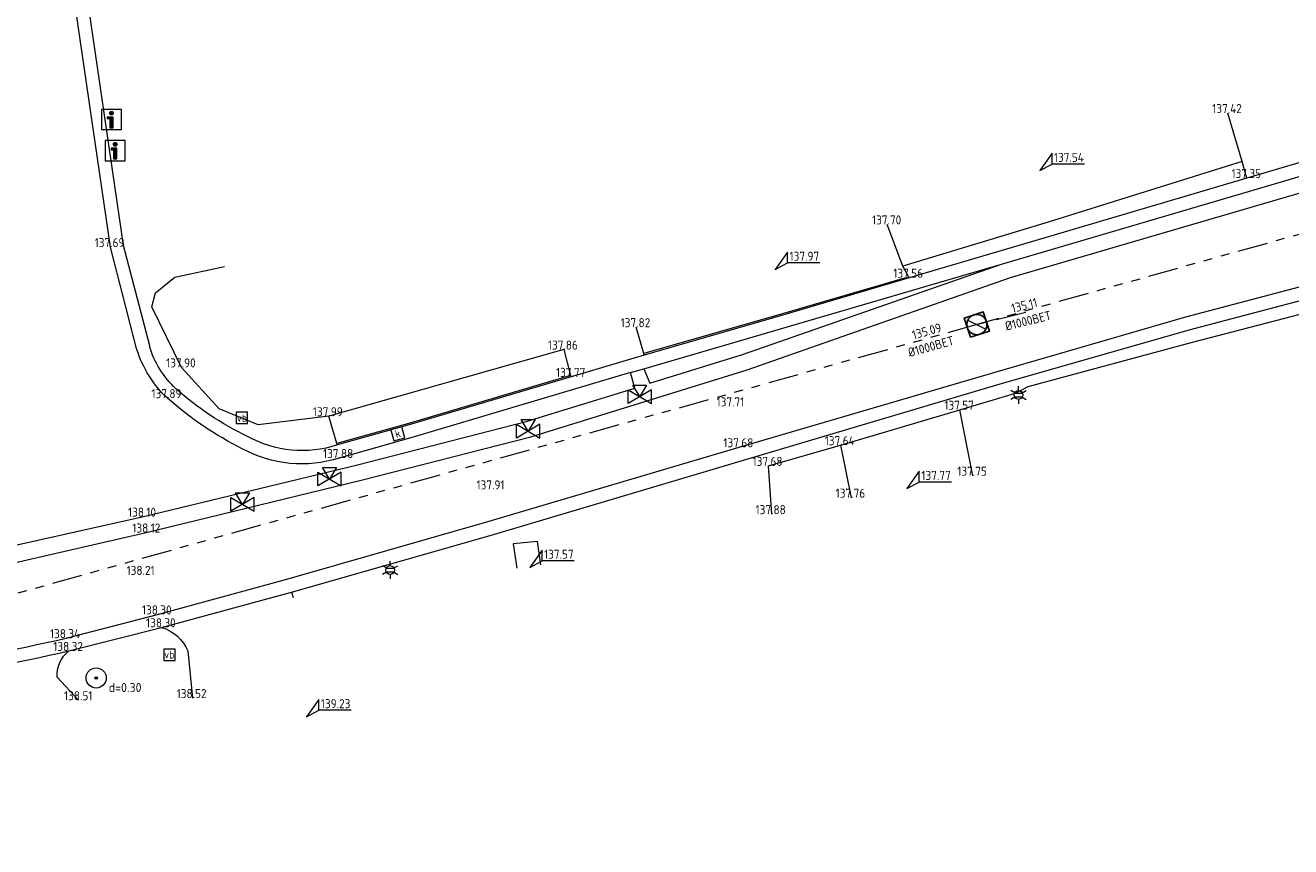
# Model space of a CAD drawing. Header units: metres. Extents: x 191745 to 192298, y 309714 to 309980.
# Tile 6 of 15: x 191972 to 192022, y 309797 to 309830. Entities that reach past the tile are written whole.
import ezdxf
from ezdxf.enums import TextEntityAlignment as Align

# ---------------------------------------------------------------- set-up
doc = ezdxf.new("R2010")
doc.units = ezdxf.units.M
doc.header["$LTSCALE"] = 0.2
doc.linetypes.add('RI-GWA', pattern=[18.45, 6, -1.8, 1.75, -1.8, 1.75, -1.8, 1.75, -1.8])
doc.layers.get('0').update_dxf_attribs({"color": 252, "lineweight": 13})
for name, color, linetype, lineweight in [('B-ME-GR-BOOM-S', 252, 'Continuous', 13), ('B-ME-IE-MEUBILAIR_WEGMEUBILAIR_LICHTMAST-S', 252, 'Continuous', 13), ('B-ME-IE-MEUBILAIR_WEGMEUBILAIR_VERKEERSBORD-S', 252, 'Continuous', 13), ('B-ME-IE-TERREINAFSCHEIDING_KUNSTMATIG_MUUR-G', 252, 'IE-TERREINAFSCHEIDING-KUNSTMATIG-DICHT', 13), ('B-ME-IE-TERREINAFSCHEIDING_NATUURLIJK_HAAG-G', 252, 'IE-TERREINAFSCHEIDING-NATUURLIJK-HAAG', 13), ('B-ME-RI-GWA-G', 252, 'RI-GWA', 13), ('B-ME-RI-GWA_BOB-S', 252, 'Continuous', 13), ('B-ME-RI-GWA_RIOOLPUT_INSPECTIEPUT-S', 252, 'Continuous', 13), ('B-ME-RI-HWA_HULPSTUK-S', 252, 'Continuous', 13), ('B-ME-RI-HWA_KOLK-S', 252, 'Continuous', 13), ('B-ME-VH-KANTOPSLUITING_ACHTERKANTBAND-G', 252, 'Continuous', 13), ('B-ME-VH-KANTVERHARDING-G', 252, 'Continuous', 13), ('B-ME-VH-VERHARDING_ASFALT-G', 252, 'Continuous', 13), ('X-XX-AL-HOOGTELABEL-S', 252, 'Continuous', 13), ('X-XX-AL-MEETPUNT_DATA_HOOGTE-T18', 252, 'Continuous', 13)]:
    doc.layers.add(name, color=color, linetype=linetype, lineweight=lineweight)
doc.styles.add('ISO', font='iso.shx')
doc.styles.add('NLCS-ISO', font='NLCS-ISO.ttf', dxfattribs={"height": 1.8})
doc.styles.add('NLCS-ISO-ANNOTATIVE-T18', font='NLCS-ISO.ttf', dxfattribs={"height": 1.8})
doc.linetypes.add('IE-TERREINAFSCHEIDING-KUNSTMATIG-DICHT', pattern='A,8,-1,[82,NLCS.SHX,S=0.75,R=90,X=0,Y=0],-1', length=10)
doc.linetypes.add('IE-TERREINAFSCHEIDING-NATUURLIJK-HAAG', pattern='A,7,-1.5,[67,NLCS.SHX,S=0.75,R=45,X=0,Y=0],-1.5', length=10)

# ---------------------------------------------------------------- blocks, each defined once
blk = doc.blocks.new('SIE-WEG_VERKEERSBORD_INFORMATIE-SO')
at = {"linetype": 'ByBlock', "lineweight": 18}
h = blk.add_hatch(color=0, dxfattribs=at)
h.dxf.hatch_style = 1
h.paths.add_polyline_path([(0.32, 0.49), (-0.82, 0.49), (-0.82, 0.19), (-0.32, 0.19), (-0.32, -1.62), (0.32, -1.62)])
h = blk.add_hatch(color=0, dxfattribs=at)
h.dxf.hatch_style = 1
edge = h.paths.add_edge_path()
edge.add_arc((0, 1.25), 0.373, 0, 360)
at = {"color": 0, "linetype": 'ByBlock', "lineweight": 18}
for points in [[(-2, -2), (2, -2), (2, 2), (-2, 2)], [(0.32, 0.49), (-0.82, 0.49), (-0.82, 0.19), (-0.32, 0.19), (-0.32, -1.62), (0.32, -1.62)]]:
    blk.add_lwpolyline(points, close=True, dxfattribs=at)
blk.add_circle((0, 1.25), 0.373, dxfattribs=at)
blk = doc.blocks.new('SRI-HULP_AFSLUITER_DRIEWEG-SO')
for p, q in [((2.3, 1.37), (-2.3, -1.37)), ((-2.3, 1.37), (2.3, -1.37)), ((2.3, -1.37), (2.3, 1.37))]:
    blk.add_line(p, q)
at = {"ltscale": 0.1}
blk.add_line((-2.3, -1.37), (-2.3, 1.37), dxfattribs=at)
at = {"ltscale": 0.1, "flags": 128}
blk.add_lwpolyline([(0, 0), (-1.37, 2.3), (1.37, 2.3)], close=True, dxfattribs=at)
blk = doc.blocks.new('SRI-KOLK-SO')
at = {"color": 0, "linetype": 'ByBlock', "lineweight": 18}
blk.add_lwpolyline([(-1.125, -1.125), (1.125, -1.125), (1.125, 1.125), (-1.125, 1.125)], close=True, dxfattribs=at)
at = {"color": 0, "linetype": 'ByBlock', "lineweight": 18, "style": 'NLCS-ISO'}
blk.add_text('k', height=1.5, dxfattribs=at).set_placement((0, 0), align=Align.MIDDLE_CENTER)
blk = doc.blocks.new('SIE-WEG_VERKEERSBORD-SO')
at = {"color": 0, "linetype": 'ByBlock', "lineweight": 18}
blk.add_lwpolyline([(-1.125, -1.125), (1.125, -1.125), (1.125, 1.125), (-1.125, 1.125)], close=True, dxfattribs=at)
at = {"color": 0, "linetype": 'ByBlock', "lineweight": 18, "style": 'NLCS-ISO'}
blk.add_text('vb', height=1.5, dxfattribs=at).set_placement((0, 0), align=Align.MIDDLE_CENTER)
blk = doc.blocks.new('B-SIE-WEG_LICHTMAST-SO')
at = {"color": 0, "linetype": 'ByBlock', "lineweight": -2}
for points in [[(-0.76, 0.44), (-1.52, 0.87)], [(-0.8, 0.35), (0.8, 0.35)], [(0, 0.87), (0, 1.75)], [(0.76, 0.44), (1.52, 0.87)], [(-0.76, -0.44), (-1.52, -0.88)], [(-0.8, -0.35), (0.8, -0.35)], [(0, -0.88), (0, -1.75)], [(0.76, -0.44), (1.52, -0.88)]]:
    blk.add_lwpolyline(points, dxfattribs=at)
blk.add_circle((0, 0), 0.875, dxfattribs=at)
at = {"color": 0, "linetype": 'ByBlock', "lineweight": -2, "style": 'NLCS-ISO-ANNOTATIVE-T18'}
blk.add_attdef('SYMBOOL', (2.5, -2.5), '', height=1.8, dxfattribs=at)
blk = doc.blocks.new('SGR-BOOM_NUMMER-SO')
at = {"linetype": 'ByBlock', "lineweight": 18}
h = blk.add_hatch(color=0, dxfattribs=at)
h.dxf.hatch_style = 1
edge = h.paths.add_edge_path()
edge.add_arc((0, 0), 0.25, 0, 360)
at = {"color": 0, "linetype": 'ByBlock', "lineweight": 18}
for radius in [2, 0.25]:
    blk.add_circle((0, 0), radius, dxfattribs=at)
at = {"color": 0, "linetype": 'ByBlock', "lineweight": -2, "style": 'NLCS-ISO-ANNOTATIVE-T18'}
for tag, p in [('SOORT', (2.5, -2.8)), ('DIAMETER', (2.5, -5.3))]:
    blk.add_attdef(tag, p, '', height=1.8, dxfattribs=at)
blk = doc.blocks.new('B-SRI-PUT_GWA-SO')
blk.add_line((-1.41, -1.41), (1.41, 1.41))
at = {"lineweight": -3, "flags": 128}
blk.add_lwpolyline([(2, -2), (2, 2), (-2, 2), (-2, -2)], close=True, dxfattribs=at)
at = {"lineweight": -3}
blk.add_circle((0, 0), 2, dxfattribs=at)

msp = doc.modelspace()

# ---------------------------------------------------------------- linework, layer by layer
at = {"layer": 'B-ME-IE-TERREINAFSCHEIDING_KUNSTMATIG_MUUR-G'}
for points in [[(191993.425, 309816.986), (191984.096, 309814.342)], [(191992.516, 309808.45), (191992.386, 309809.38), (191991.419, 309809.277), (191991.556, 309808.323)]]:
    msp.add_lwpolyline(points, dxfattribs=at)
at = {"layer": 'B-ME-IE-TERREINAFSCHEIDING_NATUURLIJK_HAAG-G'}
msp.add_lwpolyline([(191984.096, 309814.342), (191981.296, 309813.998), (191979.747, 309814.639), (191978.256, 309816.28), (191977.081, 309818.684), (191977.221, 309819.24), (191977.992, 309819.859), (191979.964, 309820.288)], dxfattribs=at)
at = {"layer": 'B-ME-RI-GWA-G'}
for p, q in [((192049.763, 309829.158), (192009.819, 309817.979)), ((192011.759, 309818.465), (192009.819, 309817.979)), ((192009.819, 309817.979), (191965.282, 309805.506))]:
    msp.add_line(p, q, dxfattribs=at)
at = {"layer": 'B-ME-VH-KANTOPSLUITING_ACHTERKANTBAND-G'}
for points in [[(192007.125, 309819.836), (192006.944, 309819.827), (192002.143, 309818.424), (191996.605, 309816.83)], [(191993.694, 309815.962), (191987.32, 309814.068), (191984.417, 309813.261)]]:
    msp.add_lwpolyline(points, dxfattribs=at)
at = {"layer": 'B-ME-VH-KANTVERHARDING-G'}
for points in [[(191962.434, 309881.359), (191962.959, 309881.416), (191963.148, 309880.893), (191965.754, 309873.77), (191968.46, 309866.316), (191968.664, 309865.741), (191969.367, 309863.852, -0.036819), (191970.09, 309861.331), (191970.328, 309860.022), (191971.172, 309854.147), (191972.24, 309846.749), (191972.881, 309842.362), (191973.087, 309840.905), (191973.908, 309835.17), (191974.562, 309830.551), (191975.943, 309821.128), (191976.978, 309817.152), (191976.98, 309817.124)], [(192025.649, 309825.299), (192020.538, 309823.793), (192012.701, 309821.48), (192007.125, 309819.836), (192002.152, 309818.365), (191996.615, 309816.768), (191993.723, 309815.903), (191987.331, 309814.02), (191984.437, 309813.205, -0.209005), (191980.873, 309813.542, -0.070333), (191978.028, 309815.434, -0.130048), (191976.98, 309817.124)], [(191915.94, 309797.268), (191925.181, 309800.114), (191933.707, 309802.753, -0.033786), (191937.195, 309803.485), (191948.947, 309805.059), (191959.376, 309806.472), (191968.203, 309807.751), (191976.853, 309809.729), (191985.382, 309811.812), (191992.113, 309813.53), (192000.706, 309816.183), (192011.151, 309819.845), (192022.111, 309823.042), (192025.511, 309824.023)], [(191940.089, 309800.008), (191940.714, 309800.076), (191951.733, 309801.499), (191961.285, 309802.72, 0.016813), (191973.782, 309805.031), (191977.465, 309805.969), (191982.617, 309807.371), (191990.5, 309809.609), (192000.556, 309812.599), (192010.61, 309815.586), (192018.238, 309817.773), (192025.827, 309819.768)], [(191977.465, 309805.969, -0.217736), (191978.51, 309805.031), (191978.688, 309803.161)], [(191974.16, 309803.076), (191973.316, 309803.993, -0.244838), (191973.782, 309805.031)]]:
    msp.add_lwpolyline(points, format="xyb", dxfattribs=at)
for points in [[(192020.346, 309824.445), (192019.775, 309826.369)], [(192020.538, 309823.793), (192020.346, 309824.445), (192012.643, 309822.04), (192006.879, 309820.303)], [(192010.795, 309820.374), (192021.942, 309823.657), (192025.358, 309824.67)], [(192007.125, 309819.836), (192006.879, 309820.303), (192006.259, 309821.951)], [(192001.676, 309810.457), (192001.547, 309812.372), (192004.412, 309813.193), (192009.143, 309814.6), (192011.353, 309815.254), (192011.854, 309815.523), (192018.377, 309817.281), (192025.952, 309819.252)], [(191996.615, 309816.768), (191996.605, 309816.83), (191996.298, 309817.874)], [(191993.425, 309816.986), (191993.694, 309815.962), (191993.723, 309815.903)], [(191984.437, 309813.205), (191984.417, 309813.261), (191984.096, 309814.342)], [(192009.657, 309811.984), (192009.143, 309814.6)], [(192004.412, 309813.193), (192004.828, 309811.111)], [(191982.617, 309807.371), (191982.682, 309807.158)]]:
    msp.add_lwpolyline(points, dxfattribs=at)
at = {"layer": 'B-ME-VH-VERHARDING_ASFALT-G'}
for points in [[(191976.481, 309816.994), (191976.464, 309817.029), (191975.431, 309821.051), (191974.054, 309830.471)], [(191996.601, 309816.219), (192010.795, 309820.374)]]:
    msp.add_lwpolyline(points, dxfattribs=at)
for points in [[(191940.03, 309800.514), (191951.628, 309802.002), (191961.187, 309803.231, 0.017827), (191973.673, 309805.538), (191977.303, 309806.48), (191982.439, 309807.883), (191990.366, 309810.16), (192000.389, 309813.111), (192010.45, 309816.059), (192018.117, 309818.284), (192025.727, 309820.299)], [(191970.717, 309815.339), (191970.813, 309814.646), (191970.909, 309814.666), (191971.441, 309811.193, -0.3884), (191969.515, 309808.758), (191976.685, 309810.358), (191985.236, 309812.417), (191991.934, 309814.132), (191996.244, 309815.454), (191996.068, 309816.076), (191996.601, 309816.219), (191996.844, 309815.658), (192000.518, 309816.795), (192010.795, 309820.374)], [(191996.068, 309816.076), (191987.442, 309813.514), (191984.51, 309812.684, -0.205116), (191980.662, 309813.053, -0.063513), (191977.696, 309815.058, -0.128207), (191976.481, 309816.994)]]:
    msp.add_lwpolyline(points, format="xyb", dxfattribs=at)
at = {"layer": 'X-XX-AL-HOOGTELABEL-S'}
for p, q in [((192012.807, 309824.774), (192012.315, 309824.087)), ((192012.315, 309824.087), (192012.807, 309824.349)), ((192012.807, 309824.349), (192012.807, 309824.774)), ((192014.083, 309824.349), (192012.807, 309824.349)), ((192002.308, 309820.857), (192001.816, 309820.17)), ((192002.308, 309820.432), (192002.308, 309820.857)), ((192001.816, 309820.17), (192002.308, 309820.432)), ((192003.584, 309820.432), (192002.308, 309820.432)), ((192007.534, 309812.158), (192007.042, 309811.471)), ((192007.042, 309811.471), (192007.534, 309811.733)), ((192007.534, 309811.733), (192007.534, 309812.158)), ((192008.81, 309811.733), (192007.534, 309811.733)), ((191992.565, 309809.035), (191992.073, 309808.348)), ((191992.565, 309808.61), (191992.565, 309809.035)), ((191992.073, 309808.348), (191992.565, 309808.61)), ((191993.841, 309808.61), (191992.565, 309808.61)), ((191983.706, 309803.105), (191983.214, 309802.418)), ((191983.706, 309802.68), (191983.706, 309803.105)), ((191983.214, 309802.418), (191983.706, 309802.68)), ((191984.982, 309802.68), (191983.706, 309802.68))]:
    msp.add_line(p, q, dxfattribs=at)

# ---------------------------------------------------------------- block references
at = {"layer": 'B-ME-GR-BOOM-S', "xscale": 0.2, "yscale": 0.2, "zscale": 0.2}
msp.add_blockref('SGR-BOOM_NUMMER-SO', (191974.866, 309803.961), dxfattribs=at).add_auto_attribs({'SOORT': 'd=0.30'})
at = {"layer": 'B-ME-IE-MEUBILAIR_WEGMEUBILAIR_LICHTMAST-S', "xscale": 0.2, "yscale": 0.2, "zscale": 0.2}
for p in [(192011.47, 309815.189), (191986.534, 309808.241)]:
    msp.add_blockref('B-SIE-WEG_LICHTMAST-SO', p, dxfattribs=at)
at = {"layer": 'B-ME-IE-MEUBILAIR_WEGMEUBILAIR_VERKEERSBORD-S', "xscale": 0.2, "yscale": 0.2, "zscale": 0.2}
for name, p in [('SIE-WEG_VERKEERSBORD_INFORMATIE-SO', (191975.471, 309826.113)), ('SIE-WEG_VERKEERSBORD_INFORMATIE-SO', (191975.622, 309824.88)), ('SIE-WEG_VERKEERSBORD-SO', (191980.652, 309814.274)), ('SIE-WEG_VERKEERSBORD-SO', (191977.771, 309804.882))]:
    msp.add_blockref(name, p, dxfattribs=at)
at = {"layer": 'B-ME-RI-GWA_RIOOLPUT_INSPECTIEPUT-S', "xscale": 0.2, "yscale": 0.2, "zscale": 0.2, "rotation": 288.1928933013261}
msp.add_blockref('B-SRI-PUT_GWA-SO', (192009.819, 309817.979), dxfattribs=at)
at = {"layer": 'B-ME-RI-HWA_HULPSTUK-S', "xscale": 0.2, "yscale": 0.2, "zscale": 0.2}
for p in [(191996.439, 309815.121), (191992.011, 309813.753), (191984.127, 309811.853), (191980.676, 309810.847)]:
    msp.add_blockref('SRI-HULP_AFSLUITER_DRIEWEG-SO', p, dxfattribs=at)
at = {"layer": 'B-ME-RI-HWA_KOLK-S', "xscale": 0.2, "yscale": 0.2, "zscale": 0.2, "rotation": 15.62694158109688}
msp.add_blockref('SRI-KOLK-SO', (191986.839, 309813.648), dxfattribs=at)

# ---------------------------------------------------------------- texts
at = {"layer": 'B-ME-RI-GWA_BOB-S', "style": 'ISO'}
for s, rotation, p in [('135.11', 14.0708, (192011.77, 309818.464)), ('%%C1000BET', 14.0708, (192011.923, 309817.855)), ('135.09', 15.6454, (192007.904, 309817.439)), ('%%C1000BET', 15.6454, (192008.074, 309816.834))]:
    msp.add_text(s, height=0.36, rotation=rotation, dxfattribs=at).set_placement(p, align=Align.BOTTOM_CENTER)
at = {"layer": 'X-XX-AL-HOOGTELABEL-S', "style": 'ISO'}
for s, p in [('137.54', (192013.47, 309824.61)), ('137.97', (192002.971, 309820.693)), ('137.77', (192008.197, 309811.994)), ('137.57', (191993.228, 309808.871)), ('139.23', (191984.369, 309802.941))]:
    msp.add_text(s, height=0.36, dxfattribs=at).set_placement(p, align=Align.MIDDLE)
at = {"layer": 'X-XX-AL-MEETPUNT_DATA_HOOGTE-T18', "style": 'ISO'}
for s, p in [('137.42', (192020.333, 309826.369)), ('137.35', (192021.096, 309823.793)), ('137.70', (192006.817, 309821.951)), ('137.69', (191975.989, 309821.051)), ('137.56', (192007.683, 309819.836)), ('137.82', (191996.856, 309817.874)), ('137.86', (191993.983, 309816.986)), ('137.90', (191978.814, 309816.28)), ('137.77', (191994.281, 309815.903)), ('137.89', (191978.254, 309815.058)), ('137.71', (192000.587, 309814.733)), ('137.57', (192009.701, 309814.6)), ('137.99', (191984.654, 309814.342)), ('137.68', (192000.947, 309813.111)), ('137.64', (192004.97, 309813.193)), ('137.88', (191985.068, 309812.684)), ('137.68', (192002.105, 309812.372)), ('137.75', (192010.215, 309811.984)), ('137.91', (191991.071, 309811.44)), ('137.76', (192005.386, 309811.111)), ('138.10', (191977.243, 309810.358)), ('137.88', (192002.234, 309810.457)), ('138.12', (191977.411, 309809.729)), ('138.21', (191977.185, 309808.047)), ('138.30', (191977.861, 309806.48)), ('138.30', (191978.023, 309805.969)), ('138.34', (191974.231, 309805.538)), ('138.32', (191974.34, 309805.031)), ('138.51', (191974.718, 309803.076)), ('138.52', (191979.246, 309803.161))]:
    msp.add_text(s, height=0.36, dxfattribs=at).set_placement(p, align=Align.RIGHT)

doc.saveas('drawing.dxf')
